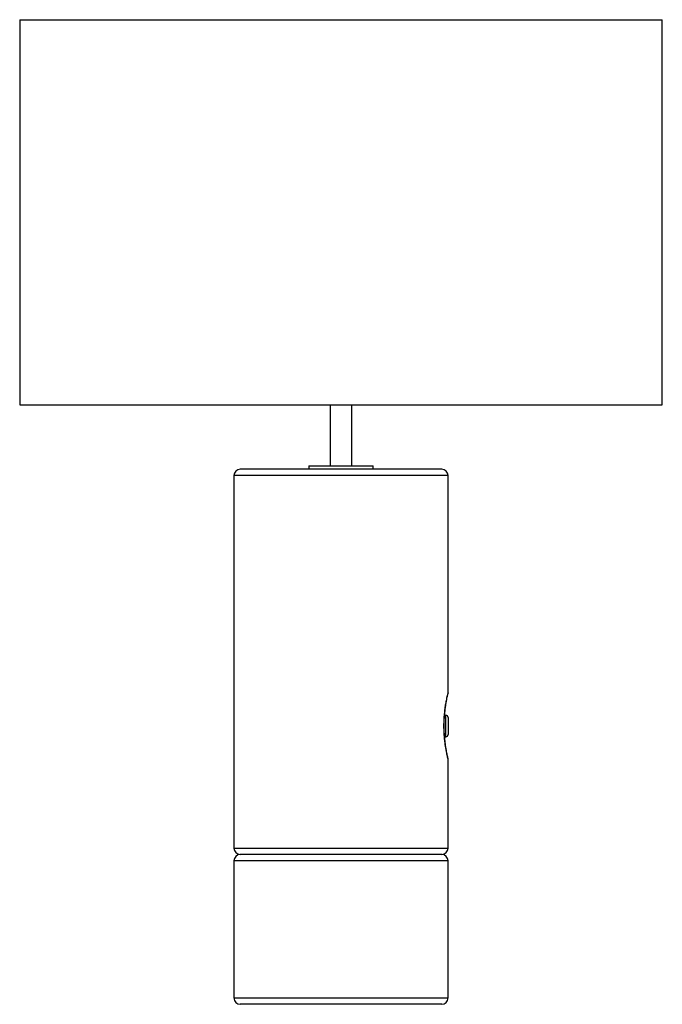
# Paper-space layout '_Izquierda' of a CAD drawing. Header units: millimetres. Extents: x 331 to 632, y -232 to 228.
import ezdxf

# ---------------------------------------------------------------- set-up
doc = ezdxf.new("R2010")
doc.units = ezdxf.units.MM

psp = doc.layouts.new('_Izquierda')

# ---------------------------------------------------------------- linework, layer by layer
at = {"color": 7, "linetype": 'Continuous', "lineweight": 25}
for p, q in [((331.5, 227.56), (331.5, 47.56)), ((331.5, 227.56), (631.5, 227.56)), ((631.5, 47.56), (631.5, 227.56)), ((331.5, 47.56), (631.5, 47.56)), ((476.5, 47.56), (476.5, 19.06)), ((486.5, 19.06), (486.5, 47.56)), ((466.5, 19.06), (466.5, 17.56)), ((466.5, 19.06), (496.5, 19.06)), ((496.5, 17.56), (496.5, 19.06)), ((431.5, 14.56), (431.5, -159.44)), ((528.5, 17.56), (434.5, 17.56)), ((531.5, -87.06), (531.5, 14.56)), ((530.5, -97.44), (529.86, -97.44)), ((531.5, -98.44), (531.5, -106.44)), ((529.85, -107.44), (530.5, -107.44)), ((531.5, -159.44), (531.5, -117.89)), ((431.5, -165.44), (431.5, -229.44)), ((528.5, -162.44), (434.5, -162.44)), ((531.5, -229.44), (531.5, -165.44)), ((528.5, -232.44), (434.5, -232.44))]:
    psp.add_line(p, q, dxfattribs=at)
at = {"color": 8, "linetype": 'Continuous', "lineweight": 25}
for p, q in [((531.5, 14.56), (431.5, 14.56)), ((530.5, -107.44), (530.5, -97.44)), ((431.5, -159.44), (531.5, -159.44)), ((531.5, -165.44), (431.5, -165.44)), ((431.5, -229.44), (531.5, -229.44))]:
    psp.add_line(p, q, dxfattribs=at)
at = {"color": 7, "linetype": 'Continuous', "lineweight": 25}
for centre, radius, start, end in [((434.5, 14.56), 3, 90, 180), ((528.5, 14.56), 3, 0, 90), ((530.5, -98.44), 1, 0, 90), ((530.5, -106.44), 1, 270, 360), ((434.5, -159.44), 3, 180, 270), ((528.5, -159.44), 3, 270, 360), ((434.5, -165.44), 3, 90, 180), ((528.5, -165.44), 3, 0, 90), ((434.5, -229.44), 3, 180, 270), ((528.5, -229.44), 3, 270, 360)]:
    psp.add_arc(centre, radius, start, end, dxfattribs=at)
at = {"color": 8, "linetype": 'Continuous', "lineweight": 25}
psp.add_open_spline([(531.49, -117.89), (531.49, -117.9), (531.5, -117.95), (531.3, -117.15), (530.84, -115.07), (530.35, -112.38), (529.99, -109.71), (529.75, -107.33), (529.6, -104.71), (529.56, -102.18), (529.62, -99.7), (529.77, -97.3), (530.03, -94.83), (530.35, -92.52), (530.69, -90.63), (530.99, -89.13), (531.24, -88.03), (531.41, -87.32), (531.51, -86.89), (531.48, -87.03), (531.47, -87.06)], degree=3, knots=[0, 0, 0, 0, 0.020463, 0.1054064, 0.1911623, 0.2847171, 0.3372201, 0.3909706, 0.4500745, 0.5107744, 0.5549967, 0.6118546, 0.6701757, 0.7276922, 0.787017, 0.8344329, 0.8831244, 0.9311121, 0.9807145, 1, 1, 1, 1], dxfattribs=at)
at = {"color": 7, "linetype": 'Continuous', "lineweight": 25}
for points, knots in [([(531.5, -117.89), (531.5, -117.88), (531.5, -117.8), (531.49, -117.69), (531.47, -117.57), (531.46, -117.53), (531.45, -117.51), (531.45, -117.5), (531.45, -117.48), (531.44, -117.46), (531.43, -117.41), (531.37, -117.16), (531.23, -116.56), (531.04, -115.66), (530.8, -114.5), (530.55, -113.08), (530.29, -111.43), (530.05, -109.57), (529.85, -107.54), (529.71, -105.37), (529.64, -103.1), (529.66, -100.8), (529.76, -98.53), (529.94, -96.34), (530.17, -94.3), (530.44, -92.44), (530.72, -90.83), (530.98, -89.51), (531.2, -88.49), (531.35, -87.8), (531.43, -87.49), (531.44, -87.43), (531.45, -87.4), (531.45, -87.39), (531.46, -87.36), (531.47, -87.31), (531.49, -87.21), (531.49, -87.12), (531.49, -87.06)], [0, 0, 0, 0, 0.0008347, 0.0053451, 0.0075092, 0.0083064, 0.0088962, 0.0096363, 0.0109658, 0.0144204, 0.0299629, 0.0705486, 0.113281, 0.1559188, 0.1994549, 0.2443193, 0.2901085, 0.3375848, 0.3859061, 0.4355492, 0.4858577, 0.5370051, 0.5879704, 0.6388368, 0.6890525, 0.7384269, 0.7868376, 0.8336763, 0.8793623, 0.9233076, 0.9663603, 0.9877876, 0.9908496, 0.9925411, 0.9932018, 0.9940096, 0.996258, 1, 1, 1, 1]), ([(531.44, -117.45), (531.44, -117.45), (531.44, -117.45), (531.43, -117.41), (531.4, -117.29), (531.39, -117.24)], [0, 0, 0, 0, 0.116579, 0.681636, 1, 1, 1, 1])]:
    psp.add_open_spline(points, degree=3, knots=knots, dxfattribs=at)

doc.saveas('drawing.dxf')
